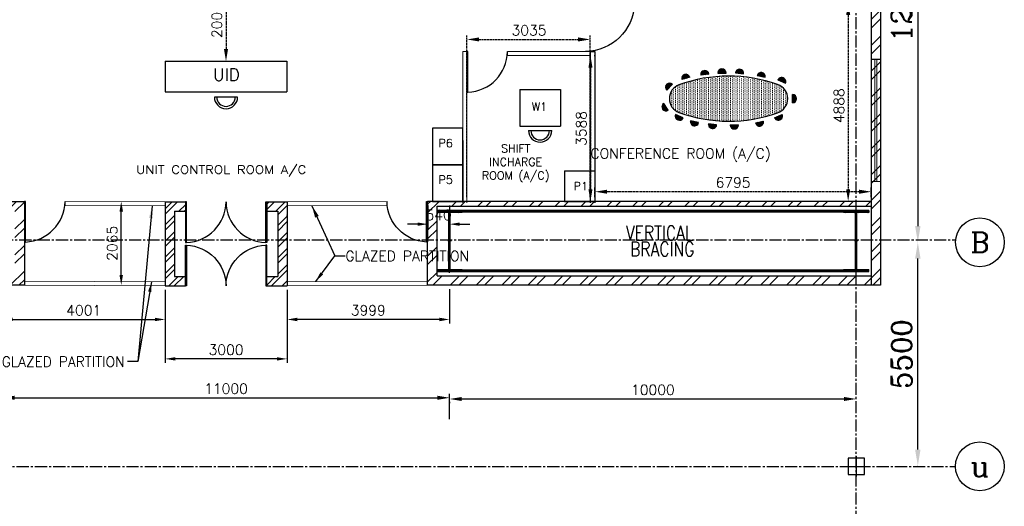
# Model space of a CAD drawing. Extents: x -82582065 to 310651827, y -37687100 to 142977471.
# Tile 59 of 122: x 99301 to 123519, y 20746 to 32723. Entities that reach past the tile are written whole.
import ezdxf
from ezdxf.enums import TextEntityAlignment as Align

# ---------------------------------------------------------------- set-up
doc = ezdxf.new("R2010")
doc.units = 0
doc.header["$LTSCALE"] = 100
doc.header["$MEASUREMENT"] = 0
for name, pattern in [('CENTER', [2, 1.25, -0.25, 0.25, -0.25]), ('CENTER2', [1.125, 0.75, -0.125, 0.125, -0.125]), ('CONTINOUS', [0]), ('DASHDOT', [1, 0.5, -0.25, 0, -0.25]), ('HIDDEN', [0.375, 0.25, -0.125])]:
    doc.linetypes.add(name, pattern=pattern)
for name, color, linetype in [('0-7-COL', 2, 'CENTER'), ('Aux_col', 1, 'Continuous'), ('COL', 1, 'Continuous'), ('CUT', 7, 'Continuous'), ('DIM', 2, 'Continuous'), ('DOOR', 4, 'Continuous'), ('GRID', 8, 'CENTER'), ('HATCH', 4, 'Continuous'), ('LAYOUT', 6, 'Continuous'), ('LVSOWS', 6, 'Continuous'), ('PNL', 6, 'Continuous'), ('STR', 2, 'Continuous'), ('T', 3, 'Continuous'), ('TEXT', 3, 'Continuous'), ('WALL', 4, 'Continuous'), ('WALLH', 2, 'Continuous')]:
    doc.layers.add(name, color=color, linetype=linetype)
for name, color, linetype, lineweight in [('ALUMINIUM PART', 4, 'CONTINOUS', 13), ('LEADER', 4, 'Continuous', 15), ('WALL HATCH', 251, 'Continuous', 13), ('WIN', 31, 'Continuous', 13)]:
    doc.layers.add(name, color=color, linetype=linetype, lineweight=lineweight)
doc.styles.add('ROAMNS', font='ROMANS.shx')
doc.styles.add('ROMANC', font='ROMANC.SHX')
doc.styles.add('ROMAND', font='romand.shx')
doc.styles.add('ROMANS', font='romans')
doc.styles.add('S3', font='ROMANS1.SHX', dxfattribs={"width": 0.8})
doc.styles.add('style1', font='romans.shx')
doc.dimstyles.new('GS', dxfattribs={"dimscale": 100, "dimtxt": 2.5, "dimasz": 3, "dimexe": 1, "dimexo": 1, "dimgap": 1, "dimtad": 1, "dimdec": 0, "dimzin": 0, "dimdsep": 46, "dimtxsty": 'ROMANS', "dimcen": 0.09, "dimclrd": 4, "dimclre": 8, "dimclrt": 3, "dimadec": 0, "dimazin": 0, "dimtfac": 1, "dimtdec": 0, "dimtofl": 0, "dimtmove": 0, "dimatfit": 3, "dimfxl": 1, "dimtolj": 1, "dimtzin": 0, "dimarcsym": 0})
doc.dimstyles.get("Standard").update_dxf_attribs({"dimtxt": 250, "dimasz": 150, "dimexe": 1, "dimexo": 1, "dimgap": 75, "dimtad": 1, "dimdec": 0, "dimlfac": 100, "dimzin": 0, "dimdsep": 46, "dimtxsty": 'style1', "dimcen": 0.09, "dimclrd": 2, "dimclre": 2, "dimclrt": 4, "dimadec": 0, "dimazin": 0, "dimtfac": 1, "dimtdec": 0, "dimtofl": 0, "dimtmove": 0, "dimatfit": 3, "dimfxl": 1, "dimtolj": 1, "dimtzin": 0, "dimarcsym": 0})
doc.dimstyles.new('STANDARD$0', dxfattribs={"dimtxt": 250, "dimasz": 200, "dimexe": 0, "dimexo": 0, "dimgap": 100, "dimtad": 1, "dimdec": 0, "dimlfac": 0.01, "dimzin": 0, "dimdsep": 46, "dimtxsty": 'ROMANS', "dimcen": 0.09, "dimclrd": 4, "dimclre": 8, "dimclrt": 3, "dimadec": 0, "dimazin": 0, "dimtfac": 1, "dimtdec": 0, "dimtmove": 0, "dimatfit": 3, "dimfxl": 1, "dimtolj": 1, "dimtzin": 0, "dimarcsym": 0})
pattern_1 = [(45, (2243.2, 0), (-318.198, 318.198), []), (45, (2455.33, 0), (-318.198, 318.198), [])]

# ---------------------------------------------------------------- blocks, each defined once
blk = doc.blocks.new('*D331')
at = {"layer": 'Defpoints', "color": 0, "linetype": 'Continuous', "transparency": 16777216}
for p in [(121392, 39245), (121392, 27244), (121392, 27244)]:
    blk.add_point(p, dxfattribs=at)
at = {"layer": 'DIM', "linetype": 'Continuous', "lineweight": -2, "transparency": 16777216}
blk.add_line((121392, 39245), (121392, 39245), dxfattribs=at)
at = {"layer": 'DIM', "color": 4, "linetype": 'Continuous', "lineweight": -2, "transparency": 16777216}
blk.add_line((121392, 38845), (121392, 27644), dxfattribs=at)
at = {"layer": 'DIM', "color": 4, "linetype": 'Continuous', "transparency": 16777216}
for points in [[(121325, 38845), (121458, 38845), (121392, 39245)], [(121325, 27644), (121458, 27644), (121392, 27244)]]:
    blk.add_solid(points, dxfattribs=at)
at = {"layer": 'DIM', "linetype": 'Continuous', "transparency": 16777216, "insert": (120992, 33245), "char_height": 500, "attachment_point": 5, "rotation": 90, "style": 'ROMANC'}
blk.add_mtext('\\A1;12000', dxfattribs=at)
blk = doc.blocks.new('*D333')
at = {"layer": 'Defpoints', "color": 0, "linetype": 'Continuous', "transparency": 16777216}
for p in [(121392, 27244), (121392, 27244), (121392, 21744)]:
    blk.add_point(p, dxfattribs=at)
at = {"layer": 'DIM', "color": 4, "linetype": 'Continuous', "lineweight": -2, "transparency": 16777216}
blk.add_line((121392, 22144), (121392, 26844), dxfattribs=at)
at = {"layer": 'DIM', "linetype": 'Continuous', "lineweight": -2, "transparency": 16777216}
blk.add_line((121392, 21744), (121392, 21744), dxfattribs=at)
at = {"layer": 'DIM', "color": 4, "linetype": 'Continuous', "transparency": 16777216}
for points in [[(121325, 26844), (121458, 26844), (121392, 27244)], [(121325, 22144), (121458, 22144), (121392, 21744)]]:
    blk.add_solid(points, dxfattribs=at)
at = {"layer": 'DIM', "linetype": 'Continuous', "transparency": 16777216, "insert": (120992, 24494), "char_height": 500, "attachment_point": 5, "rotation": 90, "style": 'ROMANC'}
blk.add_mtext('\\A1;5500', dxfattribs=at)
blk = doc.blocks.new('*D360')
at = {"layer": 'Defpoints', "color": 0, "transparency": 16777216}
for p in [(109876, 23418), (98876, 23015), (109876, 22791)]:
    blk.add_point(p, dxfattribs=at)
at = {"layer": 'WALLH', "color": 8, "lineweight": -2, "transparency": 16777216}
for p, q in [((98876, 23115), (98876, 23518)), ((109876, 22891), (109876, 23518))]:
    blk.add_line(p, q, dxfattribs=at)
at = {"layer": 'WALLH', "color": 4, "lineweight": -2, "transparency": 16777216}
blk.add_line((99176, 23418), (109576, 23418), dxfattribs=at)
at = {"layer": 'WALLH', "color": 4, "transparency": 16777216}
for points in [[(99176, 23468), (99176, 23368), (98876, 23418)], [(109576, 23468), (109576, 23368), (109876, 23418)]]:
    blk.add_solid(points, dxfattribs=at)
at = {"layer": 'WALLH', "color": 3, "transparency": 16777216, "insert": (104376, 23643), "char_height": 250, "attachment_point": 5, "style": 'ROMANS'}
blk.add_mtext('\\A1;11000', dxfattribs=at)
blk = doc.blocks.new('*D361')
at = {"layer": 'Defpoints', "color": 0, "transparency": 16777216}
for p in [(109876, 23418), (119876, 23388), (119876, 23388)]:
    blk.add_point(p, dxfattribs=at)
at = {"layer": 'WALLH', "color": 8, "lineweight": -2, "transparency": 16777216}
blk.add_line((109876, 23318), (109876, 23288), dxfattribs=at)
at = {"layer": 'WALLH', "color": 4, "lineweight": -2, "transparency": 16777216}
blk.add_line((110176, 23388), (119576, 23388), dxfattribs=at)
at = {"layer": 'WALLH', "color": 4, "transparency": 16777216}
for points in [[(110176, 23438), (110176, 23338), (109876, 23388)], [(119576, 23438), (119576, 23338), (119876, 23388)]]:
    blk.add_solid(points, dxfattribs=at)
at = {"layer": 'WALLH', "color": 3, "transparency": 16777216, "insert": (114876, 23613), "char_height": 250, "attachment_point": 5, "style": 'ROMANS'}
blk.add_mtext('\\A1;10000', dxfattribs=at)
blk = doc.blocks.new('A$C1C927E47')
at = {"layer": 'COL'}
h = blk.add_hatch(dxfattribs=at)
h.set_pattern_fill('ANSI31', color=256, scale=100, style=0)
h.paths.add_polyline_path([(16, 0), (0, 0), (0, -700), (16, -700)])
h.paths.add_polyline_path([(16, 700), (0, 700), (0, 0), (16, 0)])
h.paths.add_polyline_path([(0, 700), (-16, 700), (-16, 0), (0, 0)])
h.paths.add_polyline_path([(0, 0), (-16, 0), (-16, -700), (0, -700)])
h.paths.add_polyline_path([(310, 700), (310, 750), (0, 750), (0, 700)])
h.paths.add_polyline_path([(-310, 750), (-310, 700), (0, 700), (0, 750)])
h.paths.add_polyline_path([(310, -750), (310, -700), (0, -700), (0, -750)])
h.paths.add_polyline_path([(-310, -700), (-310, -750), (0, -750), (0, -700)])
for p, q in [((310, 750), (-310, 750)), ((-310, 750), (-310, 700)), ((310, 750), (310, 700)), ((310, 700), (-310, 700)), ((-16, -700), (-16, 700)), ((16, -700), (16, 700)), ((-310, -700), (310, -700)), ((-310, -750), (-310, -700)), ((310, -750), (310, -700)), ((-310, -750), (310, -750))]:
    blk.add_line(p, q, dxfattribs=at)
at = {"layer": 'COL', "color": 2}
for p, q in [((0, -782), (0, 782)), ((44, 0), (-44, 0))]:
    blk.add_line(p, q, dxfattribs=at)
blk = doc.blocks.new('door- 2.5x2.1')
at = {"layer": 'DOOR'}
for points in [[(382879, 588916), (382879, 589647), (382861, 589647), (382861, 588916)], [(384305, 588916), (384305, 589647), (384323, 589647), (384323, 588916)]]:
    blk.add_lwpolyline(points, close=True, dxfattribs=at)
for centre, start, end in [((382850, 589657), 272.2093, 359.2412), ((384333, 589657), 180.7588, 267.7907)]:
    blk.add_arc(centre, 742, start, end, dxfattribs=at)
blk = doc.blocks.new('*D365')
at = {"layer": 'Defpoints', "color": 0, "transparency": 16777216}
for p in [(105877, 26173), (109876, 26187), (105877, 25345)]:
    blk.add_point(p, dxfattribs=at)
at = {"layer": 'DIM', "color": 8, "lineweight": -2, "transparency": 16777216}
for p, q in [((105877, 26073), (105877, 25245)), ((109876, 26087), (109876, 25245))]:
    blk.add_line(p, q, dxfattribs=at)
at = {"layer": 'DIM', "color": 4, "lineweight": -2, "transparency": 16777216}
blk.add_line((109626, 25345), (106127, 25345), dxfattribs=at)
at = {"layer": 'DIM', "color": 4, "transparency": 16777216}
for points in [[(106127, 25387), (106127, 25303), (105877, 25345)], [(109626, 25387), (109626, 25303), (109876, 25345)]]:
    blk.add_solid(points, dxfattribs=at)
at = {"layer": 'DIM', "color": 3, "transparency": 16777216, "insert": (107876, 25570), "char_height": 250, "attachment_point": 5, "style": 'ROMANS'}
blk.add_mtext('\\A1;3999', dxfattribs=at)
blk = doc.blocks.new('*D366')
at = {"layer": 'Defpoints', "color": 0, "transparency": 16777216}
for p in [(98876, 26187), (102877, 26173), (102877, 25345)]:
    blk.add_point(p, dxfattribs=at)
at = {"layer": 'DIM', "color": 8, "lineweight": -2, "transparency": 16777216}
for p, q in [((98876, 26087), (98876, 25245)), ((102877, 26073), (102877, 25245))]:
    blk.add_line(p, q, dxfattribs=at)
at = {"layer": 'DIM', "color": 4, "lineweight": -2, "transparency": 16777216}
blk.add_line((99126, 25345), (102627, 25345), dxfattribs=at)
at = {"layer": 'DIM', "color": 4, "transparency": 16777216}
for points in [[(99126, 25387), (99126, 25303), (98876, 25345)], [(102627, 25387), (102627, 25303), (102877, 25345)]]:
    blk.add_solid(points, dxfattribs=at)
at = {"layer": 'DIM', "color": 3, "transparency": 16777216, "insert": (100876, 25570), "char_height": 250, "attachment_point": 5, "style": 'ROMANS'}
blk.add_mtext('\\A1;4001', dxfattribs=at)
blk = doc.blocks.new('*D367')
at = {"layer": 'Defpoints', "color": 0, "transparency": 16777216}
for p in [(102877, 26173), (105877, 26173), (102877, 24375)]:
    blk.add_point(p, dxfattribs=at)
at = {"layer": 'DIM', "color": 8, "lineweight": -2, "transparency": 16777216}
for p, q in [((102877, 26073), (102877, 24275)), ((105877, 26073), (105877, 24275))]:
    blk.add_line(p, q, dxfattribs=at)
at = {"layer": 'DIM', "color": 4, "lineweight": -2, "transparency": 16777216}
blk.add_line((105627, 24375), (103127, 24375), dxfattribs=at)
at = {"layer": 'DIM', "color": 4, "transparency": 16777216}
for points in [[(103127, 24417), (103127, 24334), (102877, 24375)], [(105627, 24417), (105627, 24334), (105877, 24375)]]:
    blk.add_solid(points, dxfattribs=at)
at = {"layer": 'DIM', "color": 3, "transparency": 16777216, "insert": (104377, 24600), "char_height": 250, "attachment_point": 5, "style": 'ROMANS'}
blk.add_mtext('\\A1;3000', dxfattribs=at)
blk = doc.blocks.new('SERVICE BUILDING-ARCH$0$dd1')
at = {"layer": 'DOOR'}
blk.add_lwpolyline([(-1000, 975), (0, 975), (0, 1000), (-1000, 1000)], close=True, dxfattribs=at)
blk.add_arc((13, 1014), 1014, 182.2093, 269.2412, dxfattribs=at)
blk = doc.blocks.new('*D368')
at = {"layer": 'Defpoints', "color": 0, "transparency": 16777216}
for p in [(109336, 28252), (109876, 28252), (109336, 27690)]:
    blk.add_point(p, dxfattribs=at)
at = {"layer": 'DIM', "color": 8, "lineweight": -2, "transparency": 16777216}
for p, q in [((109336, 28152), (109336, 27590)), ((109876, 28152), (109876, 27590))]:
    blk.add_line(p, q, dxfattribs=at)
at = {"layer": 'DIM', "color": 4, "lineweight": -2, "transparency": 16777216}
for p, q in [((109086, 27690), (108836, 27690)), ((110126, 27690), (110376, 27690))]:
    blk.add_line(p, q, dxfattribs=at)
at = {"layer": 'DIM', "color": 4, "transparency": 16777216}
for points in [[(109086, 27732), (109086, 27649), (109336, 27690)], [(110126, 27732), (110126, 27649), (109876, 27690)]]:
    blk.add_solid(points, dxfattribs=at)
at = {"layer": 'DIM', "color": 3, "transparency": 16777216, "insert": (109606, 27915), "char_height": 250, "attachment_point": 5, "style": 'ROMANS'}
blk.add_mtext('\\A1;540', dxfattribs=at)
blk = doc.blocks.new('*D369')
at = {"layer": 'Defpoints', "color": 0, "transparency": 16777216}
for p in [(101799, 28252), (101799, 28252), (101799, 26187)]:
    blk.add_point(p, dxfattribs=at)
at = {"layer": 'DIM', "color": 4, "lineweight": -2, "transparency": 16777216}
blk.add_line((101799, 26437), (101799, 28002), dxfattribs=at)
at = {"layer": 'DIM', "color": 4, "transparency": 16777216}
for points in [[(101757, 28002), (101841, 28002), (101799, 28252)], [(101757, 26437), (101841, 26437), (101799, 26187)]]:
    blk.add_solid(points, dxfattribs=at)
at = {"layer": 'DIM', "color": 3, "transparency": 16777216, "insert": (101574, 27219), "char_height": 250, "attachment_point": 5, "rotation": 90, "style": 'ROMANS'}
blk.add_mtext('\\A1;2065', dxfattribs=at)
blk = doc.blocks.new('*D376')
at = {"color": 8, "linetype": 'HIDDEN', "lineweight": -2, "transparency": 16777216}
blk.add_line((104276, 33700), (104276, 33700), dxfattribs=at)
at = {"color": 4, "linetype": 'HIDDEN', "lineweight": -2, "transparency": 16777216}
blk.add_line((104376, 33400), (104376, 31999), dxfattribs=at)
at = {"color": 4, "linetype": 'HIDDEN', "transparency": 16777216}
for points in [[(104326, 33400), (104426, 33400), (104376, 33700)], [(104326, 31999), (104426, 31999), (104376, 31699)]]:
    blk.add_solid(points, dxfattribs=at)
at = {"layer": 'Defpoints', "color": 0, "linetype": 'HIDDEN', "transparency": 16777216}
for p in [(104376, 33700), (104376, 31699), (104376, 31699)]:
    blk.add_point(p, dxfattribs=at)
at = {"color": 3, "linetype": 'HIDDEN', "transparency": 16777216, "insert": (104151, 32700), "char_height": 250, "attachment_point": 5, "rotation": 90, "style": 'ROMANS'}
blk.add_mtext('\\A1;2000', dxfattribs=at)
blk = doc.blocks.new('*D392')
at = {"layer": 'CUT', "color": 8, "linetype": 'HIDDEN', "lineweight": -2, "transparency": 16777216}
for p, q in [((120146, 33139), (119579, 33139)), ((120146, 28252), (119579, 28252))]:
    blk.add_line(p, q, dxfattribs=at)
at = {"layer": 'CUT', "color": 4, "linetype": 'HIDDEN', "lineweight": -2, "transparency": 16777216}
blk.add_line((119679, 32839), (119679, 28552), dxfattribs=at)
at = {"layer": 'CUT', "color": 4, "linetype": 'HIDDEN', "transparency": 16777216}
for points in [[(119629, 32839), (119729, 32839), (119679, 33139)], [(119629, 28552), (119729, 28552), (119679, 28252)]]:
    blk.add_solid(points, dxfattribs=at)
at = {"layer": 'Defpoints', "color": 0, "linetype": 'HIDDEN', "transparency": 16777216}
for p in [(120246, 33139), (119679, 28252), (120246, 28252)]:
    blk.add_point(p, dxfattribs=at)
at = {"layer": 'CUT', "color": 3, "linetype": 'HIDDEN', "transparency": 16777216, "insert": (119454, 30606), "char_height": 250, "attachment_point": 5, "rotation": 90, "style": 'ROMANS'}
blk.add_mtext('\\A1;4888', dxfattribs=at)
blk = doc.blocks.new('*D393')
at = {"layer": 'CUT', "color": 8, "linetype": 'HIDDEN', "lineweight": -2, "transparency": 16777216}
for p, q in [((113450, 28352), (113450, 28589)), ((120246, 28352), (120246, 28589))]:
    blk.add_line(p, q, dxfattribs=at)
at = {"layer": 'CUT', "color": 4, "linetype": 'HIDDEN', "lineweight": -2, "transparency": 16777216}
blk.add_line((119946, 28489), (113750, 28489), dxfattribs=at)
at = {"layer": 'CUT', "color": 4, "linetype": 'HIDDEN', "transparency": 16777216}
for points in [[(113750, 28539), (113750, 28439), (113450, 28489)], [(119946, 28539), (119946, 28439), (120246, 28489)]]:
    blk.add_solid(points, dxfattribs=at)
at = {"layer": 'Defpoints', "color": 0, "linetype": 'HIDDEN', "transparency": 16777216}
for p in [(113450, 28489), (113450, 28252), (120246, 28252)]:
    blk.add_point(p, dxfattribs=at)
at = {"layer": 'CUT', "color": 3, "linetype": 'HIDDEN', "transparency": 16777216, "insert": (116848, 28714), "char_height": 250, "attachment_point": 5, "style": 'ROMANS'}
blk.add_mtext('\\A1;6795', dxfattribs=at)
blk = doc.blocks.new('*D394')
at = {"layer": 'CUT', "color": 8, "linetype": 'HIDDEN', "lineweight": -2, "transparency": 16777216}
for p, q in [((110301, 28352), (110301, 32337)), ((113335, 28352), (113335, 32337))]:
    blk.add_line(p, q, dxfattribs=at)
at = {"layer": 'CUT', "color": 4, "linetype": 'HIDDEN', "lineweight": -2, "transparency": 16777216}
blk.add_line((110601, 32237), (113035, 32237), dxfattribs=at)
at = {"layer": 'CUT', "color": 4, "linetype": 'HIDDEN', "transparency": 16777216}
for points in [[(110601, 32287), (110601, 32187), (110301, 32237)], [(113035, 32287), (113035, 32187), (113335, 32237)]]:
    blk.add_solid(points, dxfattribs=at)
at = {"layer": 'Defpoints', "color": 0, "linetype": 'HIDDEN', "transparency": 16777216}
for p in [(113335, 32237), (110301, 28252), (113335, 28252)]:
    blk.add_point(p, dxfattribs=at)
at = {"layer": 'CUT', "color": 3, "linetype": 'HIDDEN', "transparency": 16777216, "insert": (111829, 32462), "char_height": 250, "attachment_point": 5, "style": 'ROMANS'}
blk.add_mtext('\\A1;3035', dxfattribs=at)
blk = doc.blocks.new('*D395')
at = {"layer": 'CUT', "color": 8, "linetype": 'HIDDEN', "lineweight": -2, "transparency": 16777216}
for p, q in [((113435, 31839), (113440, 31839)), ((113435, 28252), (113440, 28252))]:
    blk.add_line(p, q, dxfattribs=at)
at = {"layer": 'CUT', "color": 4, "linetype": 'HIDDEN', "lineweight": -2, "transparency": 16777216}
blk.add_line((113340, 31539), (113340, 28552), dxfattribs=at)
at = {"layer": 'CUT', "color": 4, "linetype": 'HIDDEN', "transparency": 16777216}
for points in [[(113290, 31539), (113390, 31539), (113340, 31839)], [(113290, 28552), (113390, 28552), (113340, 28252)]]:
    blk.add_solid(points, dxfattribs=at)
at = {"layer": 'Defpoints', "color": 0, "linetype": 'HIDDEN', "transparency": 16777216}
for p in [(113335, 31839), (113335, 28252), (113340, 28252)]:
    blk.add_point(p, dxfattribs=at)
at = {"layer": 'CUT', "color": 3, "linetype": 'HIDDEN', "transparency": 16777216, "insert": (113115, 30046), "char_height": 250, "attachment_point": 5, "rotation": 90, "style": 'ROMANS'}
blk.add_mtext('\\A1;3588', dxfattribs=at)

msp = doc.modelspace()

# ---------------------------------------------------------------- hatches: boundary and pattern name
at = {"layer": 'HATCH'}
h = msp.add_hatch(dxfattribs=at)
h.set_pattern_fill('ANSI32', color=256, scale=1200, style=0)
h.set_pattern_definition(pattern_1)
h.paths.add_polyline_path([(120247.3, 59776.9), (120475.7, 59776.9), (120475.7, 62501.9), (120247.5, 62501.9)])
h.paths.add_polyline_path([(120245.7, 48776.9), (120475.7, 48776.9), (120475.7, 59776.9), (120245.7, 59776.9)])
h.paths.add_polyline_path([(120245.7, 42276.9), (120475.7, 42276.9), (120475.7, 48776.9), (120246.5, 48776.9)])
h.paths.add_polyline_path([(120245.7, 34776.9), (120475.7, 34776.9), (120475.7, 38276.9), (120475.7, 38276.9), (120475.7, 42276.9), (120246, 42276.9), (120245.7, 38506.9), (120245.7, 38506.9)])
h.paths.add_polyline_path([(120475.7, 34776.9), (120245.7, 34776.9), (120245.7, 28196.9), (120245.7, 28196.9), (120245.7, 26186.9), (120475.7, 26186.9), (120475.7, 28426.9), (120475.7, 28426.9)])
h = msp.add_hatch(dxfattribs=at)
h.set_pattern_fill('ANSI32', color=256, scale=1200, style=0)
h.set_pattern_definition(pattern_1)
h.paths.add_polyline_path([(98335.7, 28251.9), (99415.7, 28251.9), (99415.7, 26186.9), (98335.7, 26186.9)])
h.paths.add_polyline_path([(98565.7, 28136.9), (99185.7, 28136.9), (99185.7, 26416.9), (98565.7, 26416.9)], flags=16)
h = msp.add_hatch(dxfattribs=at)
h.set_pattern_fill('ANSI32', color=256, scale=1200, style=0)
h.set_pattern_definition(pattern_1)
h.paths.add_polyline_path([(120245.7, 28136.9), (120245.7, 28136.9), (120245.7, 26416.9), (120245.7, 26416.9)])
h.paths.add_polyline_path([(109565.7, 28136.9), (120245.7, 28136.9), (120245.7, 26416.9), (109565.7, 26416.9)])
h.paths.add_polyline_path([(109565.7, 28136.9), (109565.7, 28136.9), (109565.7, 26416.9), (109565.7, 26416.9)], flags=16)
h.paths.add_polyline_path([(109565.7, 28136.9), (109565.7, 28136.9), (109565.7, 26416.9), (109565.7, 26416.9)], flags=16)
h.paths.add_polyline_path([(109335.7, 28251.9), (120245.7, 28251.9), (120245.7, 26186.9), (109335.7, 26186.9)])
h.paths.add_polyline_path([(120245.7, 28136.9), (120245.7, 28136.9), (120245.7, 26416.9), (120245.7, 26416.9)])
at = {"layer": 'WALL', "ltscale": 1000}
h = msp.add_hatch(dxfattribs=at)
h.set_pattern_fill('DOTS', color=4, scale=720, angle=90, style=0)
h.set_pattern_definition([(90, (125602.844, 5806.115), (-45, 22.5), [0, -45])])
h.paths.add_polyline_path([(115516, 31121.1, 0.6888326), (115516, 30438.9, 0.174869), (117958.2, 30438.9, 0.6888326), (117958.2, 31121.1, 0.174869)])
at = {"layer": 'WALL'}
h = msp.add_hatch(dxfattribs=at)
h.set_pattern_fill('ANSI31', color=256, scale=144, angle=360, style=0)
h.set_pattern_definition([(45, (51737.864, 13426.106), (-12.727922, 12.727922), [])])
h.paths.add_polyline_path([(116979.9, 30134.2), (116875.1, 30134.2), (116875.1, 30033.1, 0.4250274)])
at = {"layer": 'WALL HATCH'}
h = msp.add_hatch(dxfattribs=at)
h.set_pattern_fill('ANSI32', color=256, scale=750, style=0)
h.set_pattern_definition([(45, (-435590.7, -161575.96), (-198.87378, 198.87378), []), (45, (-435458.12, -161575.96), (-198.87378, 198.87378), [])])
h.paths.add_polyline_path([(102880.7, 26173.3), (103376.7, 26173.3), (103376.7, 26403.3), (103110.7, 26403.3), (103110.7, 28008.3), (103376.7, 28008.3), (103376.7, 28238.3), (102880.7, 28238.3)])
h.paths.add_polyline_path([(105876.7, 28238.3), (105380.7, 28238.3), (105380.7, 28008.4), (105646.7, 28008.4), (105646.7, 26403.3), (105376.7, 26403.3), (105376.7, 26173.4), (105876.7, 26173.4)])

# ---------------------------------------------------------------- linework, layer by layer
at = {"ltscale": 2}
msp.add_line((110200.7, 29751.9), (110200.7, 28251.9), dxfattribs=at)
at = {"layer": '0-7-COL', "color": 6, "linetype": 'Continuous'}
for centre in [(122919, 27244.5), (122916.6, 21729.9)]:
    msp.add_circle(centre, 600, dxfattribs=at)
at = {"layer": 'ALUMINIUM PART'}
for p, q in [((110300.7, 31939.5), (110200.7, 31939.5)), ((110200.7, 31939.5), (110200.7, 28219.5)), ((110300.7, 31939.5), (110200.7, 31939.5)), ((110300.7, 31939.5), (110300.7, 28219.5)), ((113335.4, 31939.5), (111300.7, 31939.5)), ((111300.7, 31939.5), (111300.7, 31839.4)), ((113335.4, 31839.5), (111300.7, 31839.5)), ((100415.7, 28251.9), (102876.7, 28238.3)), ((100415.7, 28151.9), (100415.7, 28251.9)), ((100415.7, 28151.9), (102876.7, 28138.3)), ((105876.7, 28238.3), (108335.7, 28251.9)), ((105876.7, 28138.3), (108335.7, 28151.9)), ((108335.7, 28151.9), (108335.7, 28251.9)), ((99415.7, 26286.9), (102876.7, 26273.3)), ((99415.7, 26186.9), (102876.7, 26173.3)), ((105376.7, 26173.4), (105876.7, 26173.4)), ((105876.7, 26273.3), (109335.7, 26286.9)), ((109335.7, 26186.9), (105876.7, 26173.4))]:
    msp.add_line(p, q, dxfattribs=at)
at = {"layer": 'Aux_col'}
for p, q in [((120079.1, 21929.5), (119679.1, 21929.5)), ((119679.1, 21929.5), (119679.1, 21529.5)), ((119879.1, 21979.5), (119879.1, 21479.5)), ((120079.1, 21529.5), (120079.1, 21929.5)), ((119629.1, 21729.5), (120129.1, 21729.5)), ((119679.1, 21529.5), (120079.1, 21529.5))]:
    msp.add_line(p, q, dxfattribs=at)
at = {"layer": 'GRID', "linetype": 'CENTER2', "ltscale": 4}
for p, q in [((119875.7, 20337.1), (119875.7, 63150.4)), ((87589.9, 27306.7), (122301.3, 27306.7)), ((87075.8, 21729.5), (122316.6, 21729.5))]:
    msp.add_line(p, q, dxfattribs=at)
at = {"layer": 'LAYOUT'}
for p, q in [((111606, 31005), (111606, 30105)), ((111606, 31005), (112606, 31005)), ((112606, 31005), (112606, 30105)), ((111606, 30105), (112606, 30105)), ((111815.8, 29994.2), (112387.3, 29994.2)), ((112700.4, 29001.9), (113450.4, 29001.9)), ((112700.4, 29001.9), (112700.4, 28251.9)), ((113450.4, 29001.9), (113450.4, 28251.9)), ((112700.4, 28251.9), (113450.4, 28251.9))]:
    msp.add_line(p, q, dxfattribs=at)
for radius in [285.8, 228.6]:
    msp.add_arc((112101.5, 29994.2), radius, 180, 0, dxfattribs=at)
at = {"layer": 'LVSOWS'}
msp.add_line((104661.5, 30818), (104090, 30818), dxfattribs=at)
for radius in [285.8, 228.6]:
    msp.add_arc((104375.7, 30818), radius, 180, 0, dxfattribs=at)
at = {"layer": 'PNL'}
for p, q in [((102875.7, 31699.5), (105875.7, 31699.5)), ((102875.7, 31699.5), (105875.7, 31699.5)), ((102875.7, 31699.5), (102875.7, 30949.5)), ((105875.7, 31699.5), (105875.7, 30949.5)), ((102875.7, 30949.5), (105875.7, 30949.5)), ((113335.4, 29001.9), (113335.4, 28251.9))]:
    msp.add_line(p, q, dxfattribs=at)
at = {"layer": 'PNL', "ltscale": 101}
msp.add_line((110200.7, 29401.9), (110200.7, 28251.9), dxfattribs=at)
at = {"layer": 'PNL'}
for points in [[(109450.7, 29151.9), (110200.7, 29151.9), (110200.7, 30051.9), (109450.7, 30051.9)], [(109450.7, 28251.9), (110200.7, 28251.9), (110200.7, 29151.9), (109450.7, 29151.9)]]:
    msp.add_lwpolyline(points, close=True, dxfattribs=at)
at = {"layer": 'STR', "color": 7, "linetype": 'DASHDOT', "const_width": 70}
for points in [[(110185.7, 28011.9), (119565.7, 28011.9)], [(110185.7, 26541.9), (119565.7, 26541.9)]]:
    msp.add_lwpolyline(points, dxfattribs=at)
at = {"layer": 'WALL'}
for p, q in [((120475.7, 62524.5), (120475.7, 28426.9)), ((120245.7, 62294.5), (120245.7, 28196.9)), ((120245.7, 40244.5), (120245.7, 28164.5)), ((120475.7, 40244.5), (120475.7, 28394.5)), ((113335.4, 31939.5), (113335.4, 28219.5)), ((113335.4, 31939.5), (113450.4, 31939.5)), ((113450.4, 31939.5), (113450.4, 28219.5)), ((120475.7, 31744.5), (120245.7, 31744.5)), ((115781.9, 31308.5), (115588.1, 31250.4)), ((117440.1, 31346.1), (117638.6, 31306.9)), ((117949.4, 31239.4), (118135.7, 31160.4)), ((115619.7, 30308.6), (115433.4, 30387.6)), ((117869.4, 30311.6), (118055.7, 30390.6)), ((116001, 30193.9), (115802.6, 30233.1)), ((117398.1, 30185.9), (117596.6, 30225.1)), ((120475.7, 28426.9), (120475.7, 26186.9)), ((120475.7, 28394.5), (120475.7, 28394.5)), ((102876.7, 28238.3), (102876.7, 26173.3)), ((102876.7, 28238.3), (103376.7, 28238.3)), ((103376.7, 28238.1), (103376.7, 28008.3)), ((105377.7, 28238.3), (105876.7, 28238.3)), ((105380.7, 28238.1), (105380.7, 28008.4)), ((105876.7, 28238.3), (105876.7, 26173.4)), ((109335.7, 26186.9), (109335.7, 28251.9)), ((120245.7, 28251.9), (109335.7, 28251.9)), ((109565.7, 26416.9), (109565.7, 28136.9)), ((109565.7, 28136.9), (119565.7, 28136.9)), ((119565.7, 28136.9), (120245.7, 28136.9)), ((120245.7, 28196.9), (120245.7, 26186.9)), ((120245.7, 28164.5), (120245.7, 28164.5)), ((103106.7, 28008.3), (103106.7, 26403.3)), ((103106.7, 28008.3), (103376.7, 28008.3)), ((105374.7, 28083.1), (105380.7, 28083.1)), ((105380.7, 28008.4), (105646.7, 28008.4)), ((105646.7, 28008.4), (105646.7, 26403.3)), ((105876.7, 27903.9), (105876.7, 27917.8)), ((103106.7, 26403.3), (103376.7, 26403.3)), ((103376.7, 26173.3), (103376.7, 26403.3)), ((105376.7, 26173.3), (105376.7, 26403.3)), ((105376.7, 26403.3), (105646.7, 26403.3)), ((109565.7, 26416.9), (120245.7, 26416.9)), ((102876.7, 26173.3), (103376.7, 26173.3)), ((105376.7, 26173.3), (105876.7, 26173.3)), ((120475.7, 26186.9), (109335.7, 26186.9))]:
    msp.add_line(p, q, dxfattribs=at)
at = {"layer": 'WALL', "linetype": 'Continuous'}
for p, q in [((116472.8, 31415.2), (116567.4, 31509.7)), ((116480.8, 31448.6), (116533.9, 31501.8)), ((116491.9, 31408.8), (116591.5, 31508.4)), ((116517.3, 31408.8), (116611.3, 31502.8)), ((116542.8, 31408.8), (116628.1, 31494.1)), ((116906.8, 31420.2), (116988.3, 31501.8)), ((116923, 31411), (117015, 31503)), ((116946, 31408.6), (117036.3, 31498.9)), ((116969.1, 31406.2), (117054.2, 31491.3)), ((115583.8, 31279.3), (115685.2, 31380.6)), ((115586.5, 31256.5), (115708, 31378)), ((115588.3, 31309.2), (115655.3, 31376.2)), ((115613.5, 31258), (115727, 31371.5)), ((115649.9, 31268.9), (115743.2, 31362.2)), ((115686.2, 31279.8), (115757, 31350.6)), ((115722.6, 31290.7), (115768.5, 31336.6)), ((115759, 31301.6), (115777.6, 31320.3)), ((116052.2, 31381.5), (116142.6, 31471.9)), ((116057.4, 31361.2), (116167.5, 31471.3)), ((116063, 31417.8), (116106.3, 31461.1)), ((116085.8, 31364.2), (116187.8, 31466.2)), ((116114.3, 31367.2), (116205, 31457.9)), ((116142.7, 31370.2), (116219.7, 31447.2)), ((116171.1, 31373.2), (116232.1, 31434.1)), ((116199.6, 31376.1), (116242.1, 31418.7)), ((116228, 31379.1), (116249.6, 31400.7)), ((116568.2, 31408.8), (116642.5, 31483)), ((116593.7, 31408.8), (116654.6, 31469.7)), ((116619.1, 31408.8), (116664.3, 31454)), ((116644.6, 31408.8), (116671.3, 31435.5)), ((116670.1, 31408.8), (116674.8, 31413.6)), ((116932.3, 31471.2), (116937.3, 31476.2)), ((116992.1, 31403.7), (117069.6, 31481.2)), ((117015.1, 31401.3), (117082.5, 31468.7)), ((117038.2, 31398.9), (117093.2, 31454)), ((117061.2, 31396.5), (117101.4, 31436.7)), ((117084.3, 31394.1), (117106.5, 31416.3)), ((117447.6, 31369.1), (117496.6, 31418.2)), ((117448.4, 31344.4), (117531.2, 31427.3)), ((117469.6, 31340.2), (117555.7, 31426.3)), ((117490.9, 31336), (117575.7, 31420.9)), ((117512.1, 31331.8), (117592.7, 31412.4)), ((117533.4, 31327.6), (117607.2, 31401.5)), ((117554.6, 31323.4), (117619.4, 31388.2)), ((117575.9, 31319.2), (117629.3, 31372.7)), ((117597.2, 31315), (117636.5, 31354.4)), ((117618.4, 31310.8), (117640.3, 31332.7)), ((117952, 31238.3), (118009, 31295.3)), ((117969.8, 31230.7), (118040.1, 31301)), ((117987.7, 31223.1), (118063.4, 31298.9)), ((118005.6, 31215.5), (118082.8, 31292.7)), ((118023.5, 31208), (118099.2, 31283.7)), ((118041.3, 31200.4), (118113.2, 31272.3)), ((118059.2, 31192.8), (118125, 31258.5)), ((118077.1, 31185.2), (118134.3, 31242.5)), ((115186.7, 31056.7), (115292.5, 31162.5)), ((115189.3, 31084.8), (115264.5, 31159.9)), ((115190.2, 31034.7), (115314.5, 31159)), ((115197.2, 31016.3), (115332.9, 31152)), ((115207, 31000.6), (115348.7, 31142.3)), ((118095, 31177.6), (118140.9, 31223.6)), ((118112.9, 31170.1), (118143.7, 31200.9)), ((118130.7, 31162.5), (118139.6, 31171.4)), ((118308, 30868.7), (118319.7, 30880.5)), ((118308, 30843.2), (118340.5, 30875.8)), ((118308, 30817.8), (118358.1, 30867.9)), ((118308, 30792.3), (118373.1, 30857.4)), ((118308, 30766.9), (118385.8, 30844.7)), ((118308, 30741.4), (118396.1, 30829.6)), ((118308, 30716), (118403.9, 30811.9)), ((118308, 30690.5), (118408.5, 30791.1)), ((118322.8, 30679.9), (118408, 30765.1)), ((115098.4, 30576.1), (115171.2, 30623.3)), ((115100.2, 30598.7), (115161.4, 30638.4)), ((115101, 30556.3), (115180.9, 30608.2)), ((115106.9, 30538.7), (115190.7, 30593.1)), ((115109.9, 30626.5), (115151.6, 30653.5)), ((115115.7, 30522.9), (115200.5, 30578)), ((115127.1, 30508.9), (115210.3, 30562.9)), ((115141.4, 30496.7), (115220, 30547.7)), ((115159.1, 30486.7), (115229.8, 30532.6)), ((115181.7, 30479.9), (115239.6, 30517.5)), ((118364.4, 30696), (118391.9, 30723.6)), ((115213.9, 30479.4), (115249.4, 30502.4)), ((115426.1, 30336.2), (115464.3, 30374.5)), ((115426.4, 30361.9), (115446.5, 30382)), ((115430.8, 30315.5), (115482.2, 30366.9)), ((115438.7, 30297.9), (115500.1, 30359.3)), ((115449.2, 30282.9), (115518, 30351.7)), ((115461.9, 30270.2), (115535.8, 30344.1)), ((115477, 30259.9), (115553.7, 30336.6)), ((115494.7, 30252.1), (115571.6, 30329)), ((115515.6, 30247.5), (115589.5, 30321.4)), ((115541.6, 30248), (115607.4, 30313.8)), ((115583.3, 30264.4), (115610.3, 30291.3)), ((117872.2, 30305.6), (117884.6, 30318)), ((117882, 30290), (117928.8, 30336.7)), ((117894.1, 30276.6), (117973, 30355.5)), ((117908.5, 30265.6), (118017.2, 30374.2)), ((117925.4, 30257), (118056.6, 30388.3)), ((117945.2, 30251.4), (118062.2, 30368.4)), ((117969.4, 30250.2), (118063.5, 30344.2)), ((118003.2, 30258.4), (118055.2, 30310.5)), ((115800.9, 30221.3), (115811.1, 30231.4)), ((115802, 30196.9), (115832.3, 30227.2)), ((115807.5, 30176.9), (115853.6, 30223)), ((115816, 30160), (115874.8, 30218.8)), ((115826.9, 30145.5), (115896.1, 30214.6)), ((115840.2, 30133.3), (115917.3, 30210.4)), ((115855.8, 30123.4), (115938.6, 30206.2)), ((115874, 30116.2), (115959.9, 30202)), ((115895.8, 30112.5), (115981.1, 30197.8)), ((115923.4, 30114.7), (116000.6, 30191.9)), ((116240.7, 30146.6), (116251.2, 30157.2)), ((116243.5, 30124), (116274.3, 30154.8)), ((116250.1, 30105.1), (116297.3, 30152.4)), ((116259.4, 30089), (116320.4, 30150)), ((116271.2, 30075.3), (116343.4, 30147.5)), ((116285.2, 30063.9), (116366.4, 30145.1)), ((116301.6, 30054.9), (116389.5, 30142.7)), ((116320.9, 30048.7), (116412.5, 30140.3)), ((116344.2, 30046.6), (116435.6, 30137.9)), ((116375.4, 30052.3), (116437.2, 30114.1)), ((116778, 30125.6), (116786.6, 30134.2)), ((116782.1, 30104.3), (116812, 30134.2)), ((116789.6, 30086.3), (116837.5, 30134.2)), ((116799.8, 30071), (116862.9, 30134.2)), ((116812.2, 30058), (116875.1, 30120.8)), ((116827, 30047.3), (116875.1, 30095.4)), ((116844.2, 30039.1), (116875.1, 30069.9)), ((116864.6, 30034), (116875.1, 30044.5)), ((117398.1, 30185.8), (117398.3, 30185.9)), ((117404.1, 30166.3), (117430, 30192.2)), ((117412.9, 30149.7), (117461.7, 30198.4)), ((117424.3, 30135.5), (117493.4, 30204.7)), ((117437.8, 30123.7), (117525.2, 30211)), ((117453.8, 30114.2), (117556.9, 30217.3)), ((117472.5, 30107.4), (117588.6, 30223.5)), ((117494.9, 30104.4), (117598.5, 30207.9)), ((117523.9, 30107.9), (117594.9, 30179))]:
    msp.add_line(p, q, dxfattribs=at)
at = {"layer": 'WALL', "color": 2}
for p, q in [((116253.4, 31381.8), (116052.2, 31360.7)), ((116472.6, 31408.8), (116674.9, 31408.8)), ((116905.7, 31412.8), (117106.9, 31391.7)), ((115359.2, 31133.1), (115216.4, 30989.8)), ((118308, 30678.8), (118308, 30881.1)), ((115254.4, 30494.5), (115144.6, 30664.4)), ((116442.4, 30137.2), (116241.2, 30158.3)), ((116777.6, 30134.2), (116979.9, 30134.2))]:
    msp.add_line(p, q, dxfattribs=at)
at = {"layer": 'WALL'}
msp.add_lwpolyline([(98335.7, 28251.9), (99415.7, 28251.9), (99415.7, 26186.9), (98335.7, 26186.9)], close=True, dxfattribs=at)
at = {"layer": 'WALL', "color": 2}
for centre, start, end in [((116573.8, 31408.8), 0, 180), ((117006.3, 31402.2), 354.01574, 174.01574), ((116152.8, 31371.2), 5.98426, 185.98426), ((115287.8, 31061.5), 45.09996, 225.09996), ((118308, 30780), 270, 90), ((115199.5, 30579.5), 122.88856, 302.88856), ((116341.8, 30147.7), 174.01574, 354.01574), ((116878.8, 30134.2), 180, 0)]:
    msp.add_arc(centre, 101.2, start, end, dxfattribs=at)
at = {"layer": 'WALL'}
for centre, radius, start, end in [((116737.1, 27736.4), 3598.2, 70.39724, 109.83792), ((115685, 31279.5), 101.2, 16.69241, 196.69241), ((117539.3, 31326.5), 101.2, 348.82197, 168.82197), ((118042.6, 31199.9), 101.2, 337.01953, 157.01953), ((115646.1, 30780), 365.1, 110.87933, 249.12067), ((117828, 30780), 365.1, 288.56136, 71.43864), ((115526.6, 30348.1), 101.2, 157.01953, 337.01953), ((116737.1, 33823.6), 3598.2, 250.16208, 289.60276), ((116737.1, 33823.6), 3598.2, 250.16208, 289.60276), ((117962.6, 30351.1), 101.2, 202.98047, 22.98047), ((115901.8, 30213.5), 101.2, 168.82197, 348.82197), ((117497.3, 30205.5), 101.2, 191.17803, 11.17803)]:
    msp.add_arc(centre, radius, start, end, dxfattribs=at)
at = {"layer": 'WIN'}
for p, q in [((120335.7, 31744.5), (120335.7, 28744.5)), ((120385.7, 31744.5), (120385.7, 28744.5))]:
    msp.add_line(p, q, dxfattribs=at)
msp.add_lwpolyline([(120475.7, 28744.5), (120245.7, 28744.5), (120245.7, 31744.5), (120475.7, 31744.5)], close=True, dxfattribs=at)

# ---------------------------------------------------------------- block references
at = {"layer": 'COL'}
msp.add_blockref('A$C1C927E47', (119875.7, 27276.9), dxfattribs=at)
at = {"layer": 'DOOR'}
for name, p, xscale, yscale, zscale, rotation in [('SERVICE BUILDING-ARCH$0$dd1', (113220.4, 31939.5), -1.199999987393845, 1.199999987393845, 1.199999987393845, 359.9999999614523), ('door- 2.5x2.1', (-420193.3, 832528), -1.367521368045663, 1.367521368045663, 1.367521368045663, 180)]:
    msp.add_blockref(name, p, dxfattribs=dict(at, xscale=xscale, yscale=yscale, zscale=zscale, rotation=rotation))
for p, rotation in [((111300.7, 31939.5), 90.00000003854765), ((100415.7, 28251.9), 90.00000003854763)]:
    msp.add_blockref('SERVICE BUILDING-ARCH$0$dd1', p, dxfattribs=dict(at, rotation=rotation))
at = {"layer": 'DOOR', "xscale": 1.367521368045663, "yscale": 1.367521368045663, "zscale": 1.367521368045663}
msp.add_blockref('door- 2.5x2.1', (-420193.3, -778116.8), dxfattribs=at)
at = {"layer": 'DOOR', "xscale": -1, "rotation": 269.9999999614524}
msp.add_blockref('SERVICE BUILDING-ARCH$0$dd1', (108335.7, 28251.9), dxfattribs=at)
at = {"layer": 'HATCH'}
msp.add_blockref('A$C1C927E47', (109875.7, 27276.9), dxfattribs=at)

# ---------------------------------------------------------------- texts
at = {"layer": '0-7-COL', "color": 6, "linetype": 'Continuous', "style": 'ROMANC'}
for s, p in [('B', (122919, 27244.5)), ('u', (122916.6, 21729.9))]:
    msp.add_text(s, height=500, dxfattribs=at).set_placement(p, align=Align.MIDDLE)
at = {"layer": 'DOOR', "ltscale": 101, "style": 'ROMAND'}
for s, height, p in [('UID', 300, (104385.6, 31368.7)), ('P6', 200, (109779.6, 29685.5)), ('P5', 200, (109779.6, 28785.5))]:
    msp.add_text(s, height=height, dxfattribs=at).set_placement(p, align=Align.MIDDLE)
at = {"layer": 'LAYOUT', "ltscale": 101, "style": 'ROMAND'}
for s, p in [('W1', (112085.7, 30582)), ('P1', (113101.6, 28626.9))]:
    msp.add_text(s, height=200, dxfattribs=at).set_placement(p, align=Align.MIDDLE)
at = {"layer": 'T'}
for s, height, style, width, p in [('UNIT CONTROL ROOM A/C', 200, 'ROMANC', 1.2, (102165, 28932.4)), ('VERTICAL', 350, 'S3', 0.8, (114210.8, 27299.2)), ('BRACING', 350, 'S3', 0.8, (114314.6, 26904.3))]:
    msp.add_text(s, height=height, dxfattribs=dict(at, style=style, width=width)).set_placement(p)
at = {"layer": 'T', "char_height": 250, "width": 3021.429, "style": 'ROAMNS'}
for s, insert, attachment_point in [('GLAZED PARTITION ', (107312.5, 27031.4), 1), ('GLAZED PARTITION', (101881.5, 24430.2), 3)]:
    msp.add_mtext(s, dxfattribs=dict(at, insert=insert, attachment_point=attachment_point))
at = {"layer": 'TEXT', "attachment_point": 2, "style": 'ROMANS'}
for s, insert, char_height, width in [('SHIFT INCHARGE ROOM (A/C)', (111501.5, 29655.2), 200, 1855.723), ('CONFERENCE ROOM (A/C)', (115558.2, 29555.6), 250, 4776.463)]:
    msp.add_mtext(s, dxfattribs=dict(at, insert=insert, char_height=char_height, width=width))

# ---------------------------------------------------------------- dimensions: what is measured, and where the dimension line sits
at = {"linetype": 'HIDDEN'}
dim = msp.add_linear_dim(base=(104375.7, 31699.5), p1=(104376.1, 33699.7), p2=(104375.7, 31699.5), angle=90, dimstyle='GS', dxfattribs=at)
dim.commit()
dim.dimension.update_dxf_attribs({"geometry": '*D376', "text_midpoint": (104150.7, 32699.6)})
at = {"layer": 'CUT', "linetype": 'HIDDEN'}
dim = msp.add_linear_dim(base=(119679, 28251.9), p1=(120245.7, 33139.5), p2=(120245.7, 28251.9), angle=90, dimstyle='GS', dxfattribs=at)
dim.commit()
dim.dimension.update_dxf_attribs({"geometry": '*D392', "text_midpoint": (119679, 30606), "dimtype": 160})
for base, p1, p2, picture, middle in [((113335.4, 32237), (110300.7, 28251.9), (113335.4, 28251.9), '*D394', (111829, 32237)), ((113450.4, 28489), (120245.7, 28251.9), (113450.4, 28251.9), '*D393', (116848.1, 28489))]:
    dim = msp.add_linear_dim(base=base, p1=p1, p2=p2, dimstyle='GS', dxfattribs=at)
    dim.commit()
    dim.dimension.update_dxf_attribs({"geometry": picture, "text_midpoint": middle, "dimtype": 160})
dim = msp.add_linear_dim(base=(113340, 28251.9), p1=(113335.4, 31839.5), p2=(113335.4, 28251.9), angle=90, dimstyle='GS', dxfattribs=at)
dim.commit()
dim.dimension.update_dxf_attribs({"geometry": '*D395', "text_midpoint": (113115, 30045.7)})
at = {"layer": 'DIM', "linetype": 'Continuous'}
dim = msp.add_linear_dim(base=(121391.6, 27244.5), p1=(121391.6, 39244.8), p2=(121391.6, 27244.5), angle=90, text='12000', dimstyle='STANDARD$0', override={"dimscale": 100, "dimtxt": 5, "dimasz": 4, "dimgap": 1.5, "dimtxsty": 'ROMANC', "dimclrd": 4, "dimclre": 256, "dimclrt": 256, "dimtix": 1}, dxfattribs=at)
dim.commit()
dim.dimension.update_dxf_attribs({"geometry": '*D331', "text_midpoint": (120991.6, 33244.6)})
at = {"layer": 'DIM'}
dim = msp.add_linear_dim(base=(101799.1, 28251.9), p1=(101799.1, 26186.9), p2=(101799.1, 28251.9), angle=90, dimstyle='GS', override={"dimasz": 2.5}, dxfattribs=at)
dim.commit()
dim.dimension.update_dxf_attribs({"geometry": '*D369', "text_midpoint": (101574.1, 27219.4)})
dim = msp.add_linear_dim(base=(109335.7, 27690.3), p1=(109875.7, 28251.9), p2=(109335.7, 28251.9), dimstyle='GS', override={"dimasz": 2.5}, dxfattribs=at)
dim.commit()
dim.dimension.update_dxf_attribs({"geometry": '*D368', "text_midpoint": (109605.7, 27690.3), "dimtype": 160})
at = {"layer": 'DIM', "linetype": 'Continuous'}
dim = msp.add_aligned_dim(p1=(121391.6, 21744.5), p2=(121391.6, 27244.5), distance=0, text='5500', dimstyle='STANDARD$0', override={"dimscale": 100, "dimtxt": 5, "dimasz": 4, "dimgap": 1.5, "dimtxsty": 'ROMANC', "dimclrd": 4, "dimclre": 256, "dimclrt": 256, "dimtix": 1}, dxfattribs=at)
dim.commit()
dim.dimension.update_dxf_attribs({"geometry": '*D333', "text_midpoint": (120991.6, 24494.5)})
at = {"layer": 'DIM'}
for base, p1, p2, picture, middle in [((102876.7, 25345), (98875.7, 26186.9), (102876.7, 26173.3), '*D366', (100876.2, 25570)), ((102876.7, 24375.4), (105876.7, 26173.3), (102876.7, 26173.3), '*D367', (104376.7, 24600.4)), ((105876.7, 25345), (109875.7, 26186.9), (105876.7, 26173.3), '*D365', (107876.2, 25570))]:
    dim = msp.add_linear_dim(base=base, p1=p1, p2=p2, dimstyle='GS', override={"dimasz": 2.5}, dxfattribs=at)
    dim.commit()
    dim.dimension.update_dxf_attribs({"geometry": picture, "text_midpoint": middle})
at = {"layer": 'WALLH'}
for base, p1, p2, picture, middle in [((109875.7, 23418.4), (98875.7, 23015), (109875.7, 22791), '*D360', (104375.7, 23643.4)), ((119875.7, 23388.2), (109875.7, 23418.4), (119875.7, 23388.2), '*D361', (114875.7, 23613.2))]:
    dim = msp.add_linear_dim(base=base, p1=p1, p2=p2, dimstyle='GS', dxfattribs=at)
    dim.commit()
    dim.dimension.update_dxf_attribs({"geometry": picture, "text_midpoint": middle})

# ---------------------------------------------------------------- leaders
at = {"layer": 'LEADER'}
for points, override in [([(102556.7, 28138.3), (102205.5, 24313.5), (101955.5, 24313.5)], {"dimtxt": 350, "dimasz": 300, "dimexe": 0, "dimexo": 0, "dimgap": 100, "dimtad": 0, "dimtih": 0, "dimtoh": 0, "dimdec": 0, "dimtxsty": 'ROMANS', "dimcen": 0, "dimclrd": 9, "dimclre": 9, "dimclrt": 256, "dimtdec": 0, "dimtix": 1, "dimtofl": 1, "dimatfit": 0}), ([(106487.2, 28144.6), (107054, 26914.6), (107304, 26914.6)], {"dimtxt": 350, "dimasz": 300, "dimexe": 0, "dimexo": 0, "dimgap": 100, "dimtad": 0, "dimtih": 0, "dimtoh": 0, "dimdec": 0, "dimtxsty": 'ROMANS', "dimcen": 0, "dimclrd": 9, "dimclre": 9, "dimclrt": 256, "dimtdec": 0, "dimtix": 1, "dimtofl": 1, "dimatfit": 0}), ([(106582.2, 26279.6), (107054, 26914.6), (107304, 26914.6)], {"dimtxt": 350, "dimasz": 250, "dimexe": 0, "dimexo": 0, "dimgap": 100, "dimtad": 0, "dimtih": 0, "dimtoh": 0, "dimdec": 0, "dimtxsty": 'ROMANS', "dimcen": 0, "dimclrd": 9, "dimclre": 9, "dimclrt": 256, "dimtdec": 0, "dimtix": 1, "dimtofl": 1, "dimatfit": 0}), ([(102543.1, 26273.3), (102205.5, 24313.5), (101955.5, 24313.5)], {"dimtxt": 350, "dimasz": 250, "dimexe": 0, "dimexo": 0, "dimgap": 100, "dimtad": 0, "dimtih": 0, "dimtoh": 0, "dimdec": 0, "dimtxsty": 'ROMANS', "dimcen": 0, "dimclrd": 9, "dimclre": 9, "dimclrt": 256, "dimtdec": 0, "dimtix": 1, "dimtofl": 1, "dimatfit": 0})]:
    msp.add_leader(points, dimstyle='Standard', override=override, dxfattribs=at)

doc.saveas('drawing.dxf')
